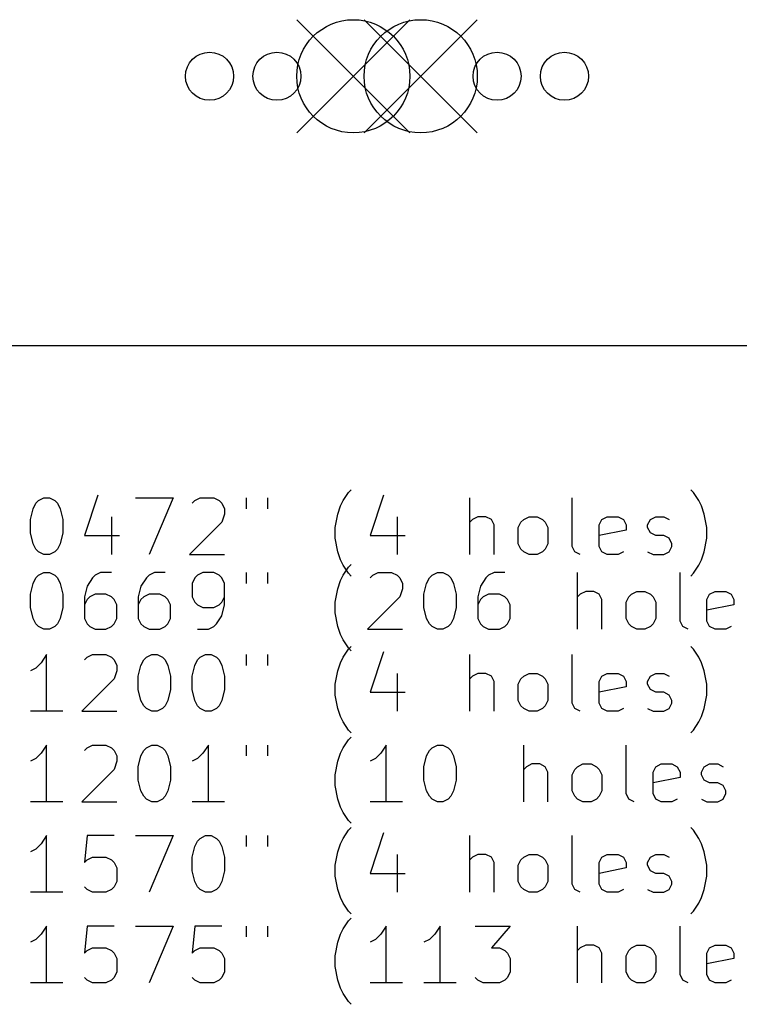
# Model space of a CAD drawing. Extents: x 35 to 385, y -225 to -55.
# Tile 2 of 7: x 61 to 87, y -225 to -190. Entities that reach past the tile are written whole.
import ezdxf

# ---------------------------------------------------------------- set-up
doc = ezdxf.new("R2010")
doc.units = 0
doc.layers.add('BLACK', color=7, linetype='CONTINUOUS')

msp = doc.modelspace()

# ---------------------------------------------------------------- linework, layer by layer
at = {"layer": 'BLACK', "linetype": 'CONTINUOUS'}
for p, q in [((70.8662, -190.405), (74.8662, -194.405)), ((74.8662, -190.405), (70.8662, -194.405)), ((73.2475, -190.405), (77.2475, -194.405)), ((77.2475, -190.405), (73.2475, -194.405)), ((381.506, -201.93), (40.4576, -201.93)), ((72.6963, -207.119), (72.7915, -207.024)), ((84.8868, -207.119), (84.7915, -207.024)), ((61.6487, -207.5), (61.7439, -207.405)), ((61.7439, -207.405), (61.9344, -207.31)), ((61.9344, -207.31), (62.1249, -207.31)), ((62.1249, -207.31), (62.3154, -207.405)), ((62.3154, -207.405), (62.4106, -207.5)), ((63.8392, -207.215), (63.363, -208.643)), ((65.1725, -207.31), (66.5058, -207.31)), ((66.5058, -207.31), (65.6487, -209.31)), ((67.1725, -207.5), (67.2677, -207.405)), ((67.2677, -207.405), (67.4582, -207.31)), ((67.4582, -207.31), (67.9344, -207.31)), ((67.9344, -207.31), (68.1249, -207.405)), ((68.1249, -207.405), (68.2201, -207.5)), ((69.0773, -207.31), (69.0773, -207.691)), ((69.8392, -207.31), (69.8392, -207.691)), ((72.4106, -207.595), (72.5058, -207.405)), ((72.5058, -207.405), (72.6963, -207.119)), ((73.9344, -207.215), (73.4582, -208.643)), ((76.982, -209.31), (76.982, -207.31)), ((80.6011, -209.024), (80.6011, -207.31)), ((85.0773, -207.405), (84.8868, -207.119)), ((85.1725, -207.595), (85.0773, -207.405)), ((61.4582, -208.072), (61.5535, -207.691)), ((61.5535, -207.691), (61.6487, -207.5)), ((62.4106, -207.5), (62.5058, -207.691)), ((62.5058, -207.691), (62.6011, -208.072)), ((68.2201, -207.5), (68.3154, -207.691)), ((68.3154, -207.691), (68.3154, -207.881)), ((72.3154, -207.881), (72.4106, -207.595)), ((85.2677, -207.881), (85.1725, -207.595)), ((61.4582, -208.548), (61.4582, -208.072)), ((62.6011, -208.072), (62.6011, -208.548)), ((64.3154, -207.976), (64.3154, -209.31)), ((68.3154, -207.881), (68.2201, -208.167)), ((72.2201, -208.357), (72.3154, -207.881)), ((74.4106, -207.976), (74.4106, -209.31)), ((77.0773, -208.072), (76.982, -208.167)), ((77.2677, -207.976), (77.0773, -208.072)), ((77.5535, -207.976), (77.2677, -207.976)), ((77.7439, -208.072), (77.5535, -207.976)), ((77.8392, -208.262), (77.7439, -208.072)), ((78.7915, -208.167), (78.8868, -208.072)), ((78.8868, -208.072), (79.0773, -207.976)), ((79.0773, -207.976), (79.363, -207.976)), ((79.363, -207.976), (79.5535, -208.072)), ((79.5535, -208.072), (79.6487, -208.167)), ((81.5535, -208.262), (81.6487, -208.072)), ((81.6487, -208.072), (81.8392, -207.976)), ((81.8392, -207.976), (82.2201, -207.976)), ((82.2201, -207.976), (82.4106, -208.072)), ((82.4106, -208.072), (82.5058, -208.262)), ((83.2677, -208.262), (83.363, -208.072)), ((83.363, -208.072), (83.5535, -207.976)), ((83.5535, -207.976), (83.8392, -207.976)), ((83.8392, -207.976), (84.0296, -208.072)), ((85.363, -208.357), (85.2677, -207.881)), ((68.2201, -208.167), (67.0773, -209.31)), ((72.2201, -208.738), (72.2201, -208.357)), ((77.8392, -209.31), (77.8392, -208.262)), ((78.6963, -208.357), (78.7915, -208.167)), ((78.6963, -208.929), (78.6963, -208.357)), ((79.6487, -208.167), (79.7439, -208.357)), ((79.7439, -208.357), (79.7439, -208.929)), ((81.5535, -209.024), (81.5535, -208.262)), ((82.5058, -208.453), (81.5535, -208.643)), ((82.5058, -208.262), (82.5058, -208.453)), ((83.2677, -208.357), (83.2677, -208.262)), ((83.363, -208.548), (83.2677, -208.357)), ((85.363, -208.738), (85.363, -208.357)), ((61.5535, -208.929), (61.4582, -208.548)), ((62.6011, -208.548), (62.5058, -208.929)), ((63.363, -208.643), (64.6011, -208.643)), ((72.3154, -209.215), (72.2201, -208.738)), ((73.4582, -208.643), (74.6963, -208.643)), ((83.5535, -208.643), (83.363, -208.548)), ((83.8392, -208.643), (83.5535, -208.643)), ((84.0296, -208.738), (83.8392, -208.643)), ((84.1249, -208.929), (84.0296, -208.738)), ((85.2677, -209.215), (85.363, -208.738)), ((61.6487, -209.119), (61.5535, -208.929)), ((61.7439, -209.215), (61.6487, -209.119)), ((62.4106, -209.119), (62.3154, -209.215)), ((62.5058, -208.929), (62.4106, -209.119)), ((78.7915, -209.119), (78.6963, -208.929)), ((78.8868, -209.215), (78.7915, -209.119)), ((79.6487, -209.119), (79.5535, -209.215)), ((79.7439, -208.929), (79.6487, -209.119)), ((80.6963, -209.215), (80.6011, -209.024)), ((81.6487, -209.215), (81.5535, -209.024)), ((84.0296, -209.215), (84.1249, -209.024)), ((84.1249, -209.024), (84.1249, -208.929)), ((61.9344, -209.31), (61.7439, -209.215)), ((62.1249, -209.31), (61.9344, -209.31)), ((62.3154, -209.215), (62.1249, -209.31)), ((67.0773, -209.31), (68.3154, -209.31)), ((72.4106, -209.5), (72.3154, -209.215)), ((72.5058, -209.691), (72.4106, -209.5)), ((79.0773, -209.31), (78.8868, -209.215)), ((79.363, -209.31), (79.0773, -209.31)), ((79.5535, -209.215), (79.363, -209.31)), ((80.8868, -209.31), (80.6963, -209.215)), ((81.8392, -209.31), (81.6487, -209.215)), ((82.2201, -209.31), (81.8392, -209.31)), ((82.4106, -209.215), (82.2201, -209.31)), ((83.2677, -209.215), (83.4582, -209.31)), ((83.4582, -209.31), (83.8392, -209.31)), ((83.8392, -209.31), (84.0296, -209.215)), ((85.0773, -209.691), (85.1725, -209.5)), ((85.1725, -209.5), (85.2677, -209.215)), ((72.6963, -209.976), (72.5058, -209.691)), ((72.5058, -210.045), (72.6963, -209.759)), ((72.6963, -209.759), (72.7915, -209.664)), ((84.8868, -209.976), (85.0773, -209.691)), ((61.5535, -210.331), (61.6487, -210.14)), ((61.6487, -210.14), (61.7439, -210.045)), ((61.7439, -210.045), (61.9344, -209.95)), ((61.9344, -209.95), (62.1249, -209.95)), ((62.1249, -209.95), (62.3154, -210.045)), ((62.3154, -210.045), (62.4106, -210.14)), ((62.4106, -210.14), (62.5058, -210.331)), ((63.6487, -210.14), (63.4582, -210.426)), ((63.7439, -210.045), (63.6487, -210.14)), ((63.9344, -209.95), (63.7439, -210.045)), ((64.3154, -209.95), (63.9344, -209.95)), ((65.5535, -210.14), (65.363, -210.426)), ((65.6487, -210.045), (65.5535, -210.14)), ((65.8392, -209.95), (65.6487, -210.045)), ((66.2201, -209.95), (65.8392, -209.95)), ((67.2677, -210.14), (67.1725, -210.331)), ((67.363, -210.045), (67.2677, -210.14)), ((67.5535, -209.95), (67.363, -210.045)), ((67.9344, -209.95), (67.5535, -209.95)), ((68.1249, -210.045), (67.9344, -209.95)), ((68.2201, -210.14), (68.1249, -210.045)), ((68.3154, -210.331), (68.2201, -210.14)), ((69.0773, -209.95), (69.0773, -210.331)), ((69.8392, -209.95), (69.8392, -210.331)), ((72.4106, -210.235), (72.5058, -210.045)), ((72.7915, -210.072), (72.6963, -209.976)), ((73.4582, -210.14), (73.5535, -210.045)), ((73.5535, -210.045), (73.7439, -209.95)), ((73.7439, -209.95), (74.2201, -209.95)), ((74.2201, -209.95), (74.4106, -210.045)), ((74.4106, -210.045), (74.5058, -210.14)), ((74.5058, -210.14), (74.6011, -210.331)), ((75.4582, -210.331), (75.5535, -210.14)), ((75.5535, -210.14), (75.6487, -210.045)), ((75.6487, -210.045), (75.8392, -209.95)), ((75.8392, -209.95), (76.0296, -209.95)), ((76.0296, -209.95), (76.2201, -210.045)), ((76.2201, -210.045), (76.3154, -210.14)), ((76.3154, -210.14), (76.4106, -210.331)), ((77.5535, -210.14), (77.363, -210.426)), ((77.6487, -210.045), (77.5535, -210.14)), ((77.8392, -209.95), (77.6487, -210.045)), ((78.2201, -209.95), (77.8392, -209.95)), ((80.7915, -211.95), (80.7915, -209.95)), ((84.4106, -211.664), (84.4106, -209.95)), ((84.7915, -210.072), (84.8868, -209.976)), ((61.4582, -210.712), (61.5535, -210.331)), ((62.5058, -210.331), (62.6011, -210.712)), ((63.4582, -210.426), (63.363, -210.807)), ((65.363, -210.426), (65.2677, -210.807)), ((67.1725, -210.331), (67.1725, -210.807)), ((68.3154, -211.093), (68.3154, -210.331)), ((72.2201, -210.997), (72.3154, -210.521)), ((72.3154, -210.521), (72.4106, -210.235)), ((74.6011, -210.521), (74.5058, -210.807)), ((74.6011, -210.331), (74.6011, -210.521)), ((75.363, -210.712), (75.4582, -210.331)), ((76.4106, -210.331), (76.5058, -210.712)), ((77.363, -210.426), (77.2677, -210.807)), ((61.4582, -211.188), (61.4582, -210.712)), ((62.6011, -210.712), (62.6011, -211.188)), ((63.363, -210.807), (63.363, -211.569)), ((63.4582, -210.902), (63.363, -211.093)), ((63.5535, -210.807), (63.4582, -210.902)), ((63.7439, -210.712), (63.5535, -210.807)), ((64.1249, -210.712), (63.7439, -210.712)), ((64.3154, -210.807), (64.1249, -210.712)), ((64.4106, -210.902), (64.3154, -210.807)), ((64.5058, -211.093), (64.4106, -210.902)), ((65.2677, -210.807), (65.2677, -211.569)), ((65.363, -210.902), (65.2677, -211.093)), ((65.4582, -210.807), (65.363, -210.902)), ((65.6487, -210.712), (65.4582, -210.807)), ((66.0296, -210.712), (65.6487, -210.712)), ((66.2201, -210.807), (66.0296, -210.712)), ((66.3154, -210.902), (66.2201, -210.807)), ((66.4106, -211.093), (66.3154, -210.902)), ((67.1725, -210.807), (67.2677, -210.997)), ((68.2201, -210.997), (68.3154, -210.807)), ((74.5058, -210.807), (73.363, -211.95)), ((75.363, -211.188), (75.363, -210.712)), ((76.5058, -210.712), (76.5058, -211.188)), ((77.2677, -210.807), (77.2677, -211.569)), ((77.363, -210.902), (77.2677, -211.093)), ((77.4582, -210.807), (77.363, -210.902)), ((77.6487, -210.712), (77.4582, -210.807)), ((78.0296, -210.712), (77.6487, -210.712)), ((78.2201, -210.807), (78.0296, -210.712)), ((78.3154, -210.902), (78.2201, -210.807)), ((78.4106, -211.093), (78.3154, -210.902)), ((80.8868, -210.712), (80.7915, -210.807)), ((81.0773, -210.616), (80.8868, -210.712)), ((81.363, -210.616), (81.0773, -210.616)), ((81.5535, -210.712), (81.363, -210.616)), ((81.6487, -210.902), (81.5535, -210.712)), ((81.6487, -211.95), (81.6487, -210.902)), ((82.5058, -210.997), (82.6011, -210.807)), ((82.6011, -210.807), (82.6963, -210.712)), ((82.6963, -210.712), (82.8868, -210.616)), ((82.8868, -210.616), (83.1725, -210.616)), ((83.1725, -210.616), (83.363, -210.712)), ((83.363, -210.712), (83.4582, -210.807)), ((83.4582, -210.807), (83.5535, -210.997)), ((85.363, -210.902), (85.4582, -210.712)), ((85.363, -211.664), (85.363, -210.902)), ((85.4582, -210.712), (85.6487, -210.616)), ((85.6487, -210.616), (86.0296, -210.616)), ((86.0296, -210.616), (86.2201, -210.712)), ((86.2201, -210.712), (86.3154, -210.902)), ((86.3154, -210.902), (86.3154, -211.093)), ((61.5535, -211.569), (61.4582, -211.188)), ((62.6011, -211.188), (62.5058, -211.569)), ((64.5058, -211.569), (64.5058, -211.093)), ((66.4106, -211.569), (66.4106, -211.093)), ((67.2677, -210.997), (67.363, -211.093)), ((67.363, -211.093), (67.5535, -211.188)), ((67.5535, -211.188), (67.9344, -211.188)), ((67.9344, -211.188), (68.1249, -211.093)), ((68.1249, -211.093), (68.2201, -210.997)), ((68.2201, -211.474), (68.3154, -211.093)), ((72.2201, -211.378), (72.2201, -210.997)), ((75.4582, -211.569), (75.363, -211.188)), ((76.5058, -211.188), (76.4106, -211.569)), ((78.4106, -211.569), (78.4106, -211.093)), ((82.5058, -211.569), (82.5058, -210.997)), ((83.5535, -210.997), (83.5535, -211.569)), ((86.3154, -211.093), (85.363, -211.283)), ((61.6487, -211.759), (61.5535, -211.569)), ((62.5058, -211.569), (62.4106, -211.759)), ((63.363, -211.569), (63.4582, -211.759)), ((64.4106, -211.759), (64.5058, -211.569)), ((65.2677, -211.569), (65.363, -211.759)), ((66.3154, -211.759), (66.4106, -211.569)), ((68.0296, -211.759), (68.2201, -211.474)), ((72.3154, -211.855), (72.2201, -211.378)), ((75.5535, -211.759), (75.4582, -211.569)), ((76.4106, -211.569), (76.3154, -211.759)), ((77.2677, -211.569), (77.363, -211.759)), ((78.3154, -211.759), (78.4106, -211.569)), ((82.6011, -211.759), (82.5058, -211.569)), ((83.5535, -211.569), (83.4582, -211.759)), ((61.7439, -211.855), (61.6487, -211.759)), ((61.9344, -211.95), (61.7439, -211.855)), ((62.1249, -211.95), (61.9344, -211.95)), ((62.3154, -211.855), (62.1249, -211.95)), ((62.4106, -211.759), (62.3154, -211.855)), ((63.4582, -211.759), (63.5535, -211.855)), ((63.5535, -211.855), (63.7439, -211.95)), ((63.7439, -211.95), (64.1249, -211.95)), ((64.1249, -211.95), (64.3154, -211.855)), ((64.3154, -211.855), (64.4106, -211.759)), ((65.363, -211.759), (65.4582, -211.855)), ((65.4582, -211.855), (65.6487, -211.95)), ((65.6487, -211.95), (66.0296, -211.95)), ((66.0296, -211.95), (66.2201, -211.855)), ((66.2201, -211.855), (66.3154, -211.759)), ((67.363, -211.95), (67.7439, -211.95)), ((67.7439, -211.95), (67.9344, -211.855)), ((67.9344, -211.855), (68.0296, -211.759)), ((72.4106, -212.14), (72.3154, -211.855)), ((73.363, -211.95), (74.6011, -211.95)), ((75.6487, -211.855), (75.5535, -211.759)), ((75.8392, -211.95), (75.6487, -211.855)), ((76.0296, -211.95), (75.8392, -211.95)), ((76.2201, -211.855), (76.0296, -211.95)), ((76.3154, -211.759), (76.2201, -211.855)), ((77.363, -211.759), (77.4582, -211.855)), ((77.4582, -211.855), (77.6487, -211.95)), ((77.6487, -211.95), (78.0296, -211.95)), ((78.0296, -211.95), (78.2201, -211.855)), ((78.2201, -211.855), (78.3154, -211.759)), ((82.6963, -211.855), (82.6011, -211.759)), ((82.8868, -211.95), (82.6963, -211.855)), ((83.1725, -211.95), (82.8868, -211.95)), ((83.363, -211.855), (83.1725, -211.95)), ((83.4582, -211.759), (83.363, -211.855)), ((84.5058, -211.855), (84.4106, -211.664)), ((84.6963, -211.95), (84.5058, -211.855)), ((85.4582, -211.855), (85.363, -211.664)), ((85.6487, -211.95), (85.4582, -211.855)), ((86.0296, -211.95), (85.6487, -211.95)), ((86.2201, -211.855), (86.0296, -211.95)), ((72.5058, -212.331), (72.4106, -212.14)), ((72.6963, -212.616), (72.5058, -212.331)), ((72.5058, -212.945), (72.6963, -212.659)), ((72.6963, -212.659), (72.7915, -212.564)), ((72.7915, -212.712), (72.6963, -212.616)), ((84.8868, -212.659), (84.7915, -212.564)), ((85.0773, -212.945), (84.8868, -212.659)), ((62.0296, -212.85), (61.8392, -213.135)), ((62.0296, -214.85), (62.0296, -212.85)), ((63.363, -213.04), (63.4582, -212.945)), ((63.4582, -212.945), (63.6487, -212.85)), ((63.6487, -212.85), (64.1249, -212.85)), ((64.1249, -212.85), (64.3154, -212.945)), ((64.3154, -212.945), (64.4106, -213.04)), ((65.4582, -213.04), (65.5535, -212.945)), ((65.5535, -212.945), (65.7439, -212.85)), ((65.7439, -212.85), (65.9344, -212.85)), ((65.9344, -212.85), (66.1249, -212.945)), ((66.1249, -212.945), (66.2201, -213.04)), ((67.363, -213.04), (67.4582, -212.945)), ((67.4582, -212.945), (67.6487, -212.85)), ((67.6487, -212.85), (67.8392, -212.85)), ((67.8392, -212.85), (68.0296, -212.945)), ((68.0296, -212.945), (68.1249, -213.04)), ((69.0773, -212.85), (69.0773, -213.231)), ((69.8392, -212.85), (69.8392, -213.231)), ((72.4106, -213.135), (72.5058, -212.945)), ((73.9344, -212.755), (73.4582, -214.183)), ((76.982, -214.85), (76.982, -212.85)), ((80.6011, -214.564), (80.6011, -212.85)), ((85.1725, -213.135), (85.0773, -212.945)), ((61.6487, -213.326), (61.4582, -213.421)), ((61.8392, -213.135), (61.6487, -213.326)), ((64.4106, -213.04), (64.5058, -213.231)), ((64.5058, -213.231), (64.5058, -213.421)), ((65.2677, -213.612), (65.363, -213.231)), ((65.363, -213.231), (65.4582, -213.04)), ((66.2201, -213.04), (66.3154, -213.231)), ((66.3154, -213.231), (66.4106, -213.612)), ((67.1725, -213.612), (67.2677, -213.231)), ((67.2677, -213.231), (67.363, -213.04)), ((68.1249, -213.04), (68.2201, -213.231)), ((68.2201, -213.231), (68.3154, -213.612)), ((72.3154, -213.421), (72.4106, -213.135)), ((85.2677, -213.421), (85.1725, -213.135)), ((64.4106, -213.707), (63.2677, -214.85)), ((64.5058, -213.421), (64.4106, -213.707)), ((65.2677, -214.088), (65.2677, -213.612)), ((66.4106, -213.612), (66.4106, -214.088)), ((67.1725, -214.088), (67.1725, -213.612)), ((68.3154, -213.612), (68.3154, -214.088)), ((72.2201, -213.897), (72.3154, -213.421)), ((74.4106, -213.516), (74.4106, -214.85)), ((77.0773, -213.612), (76.982, -213.707)), ((77.2677, -213.516), (77.0773, -213.612)), ((77.5535, -213.516), (77.2677, -213.516)), ((77.7439, -213.612), (77.5535, -213.516)), ((77.8392, -213.802), (77.7439, -213.612)), ((78.6963, -213.897), (78.7915, -213.707)), ((78.7915, -213.707), (78.8868, -213.612)), ((78.8868, -213.612), (79.0773, -213.516)), ((79.0773, -213.516), (79.363, -213.516)), ((79.363, -213.516), (79.5535, -213.612)), ((79.5535, -213.612), (79.6487, -213.707)), ((79.6487, -213.707), (79.7439, -213.897)), ((81.5535, -213.802), (81.6487, -213.612)), ((81.6487, -213.612), (81.8392, -213.516)), ((81.8392, -213.516), (82.2201, -213.516)), ((82.2201, -213.516), (82.4106, -213.612)), ((82.4106, -213.612), (82.5058, -213.802)), ((83.2677, -213.802), (83.363, -213.612)), ((83.363, -213.612), (83.5535, -213.516)), ((83.5535, -213.516), (83.8392, -213.516)), ((83.8392, -213.516), (84.0296, -213.612)), ((85.363, -213.897), (85.2677, -213.421)), ((72.2201, -214.278), (72.2201, -213.897)), ((77.8392, -214.85), (77.8392, -213.802)), ((78.6963, -214.469), (78.6963, -213.897)), ((79.7439, -213.897), (79.7439, -214.469)), ((81.5535, -214.564), (81.5535, -213.802)), ((82.5058, -213.993), (81.5535, -214.183)), ((82.5058, -213.802), (82.5058, -213.993)), ((83.2677, -213.897), (83.2677, -213.802)), ((83.363, -214.088), (83.2677, -213.897)), ((85.363, -214.278), (85.363, -213.897)), ((65.363, -214.469), (65.2677, -214.088)), ((66.4106, -214.088), (66.3154, -214.469)), ((67.2677, -214.469), (67.1725, -214.088)), ((68.3154, -214.088), (68.2201, -214.469)), ((72.3154, -214.755), (72.2201, -214.278)), ((73.4582, -214.183), (74.6963, -214.183)), ((83.5535, -214.183), (83.363, -214.088)), ((83.8392, -214.183), (83.5535, -214.183)), ((84.0296, -214.278), (83.8392, -214.183)), ((84.1249, -214.469), (84.0296, -214.278)), ((85.2677, -214.755), (85.363, -214.278)), ((65.4582, -214.659), (65.363, -214.469)), ((65.5535, -214.755), (65.4582, -214.659)), ((65.7439, -214.85), (65.5535, -214.755)), ((66.1249, -214.755), (65.9344, -214.85)), ((66.2201, -214.659), (66.1249, -214.755)), ((66.3154, -214.469), (66.2201, -214.659)), ((67.363, -214.659), (67.2677, -214.469)), ((67.4582, -214.755), (67.363, -214.659)), ((67.6487, -214.85), (67.4582, -214.755)), ((68.0296, -214.755), (67.8392, -214.85)), ((68.1249, -214.659), (68.0296, -214.755)), ((68.2201, -214.469), (68.1249, -214.659)), ((72.4106, -215.04), (72.3154, -214.755)), ((78.7915, -214.659), (78.6963, -214.469)), ((78.8868, -214.755), (78.7915, -214.659)), ((79.0773, -214.85), (78.8868, -214.755)), ((79.5535, -214.755), (79.363, -214.85)), ((79.6487, -214.659), (79.5535, -214.755)), ((79.7439, -214.469), (79.6487, -214.659)), ((80.6963, -214.755), (80.6011, -214.564)), ((80.8868, -214.85), (80.6963, -214.755)), ((81.6487, -214.755), (81.5535, -214.564)), ((81.8392, -214.85), (81.6487, -214.755)), ((82.4106, -214.755), (82.2201, -214.85)), ((83.2677, -214.755), (83.4582, -214.85)), ((83.8392, -214.85), (84.0296, -214.755)), ((84.0296, -214.755), (84.1249, -214.564)), ((84.1249, -214.564), (84.1249, -214.469)), ((85.1725, -215.04), (85.2677, -214.755)), ((62.6011, -214.85), (61.4582, -214.85)), ((63.2677, -214.85), (64.5058, -214.85)), ((65.9344, -214.85), (65.7439, -214.85)), ((67.8392, -214.85), (67.6487, -214.85)), ((72.5058, -215.231), (72.4106, -215.04)), ((79.363, -214.85), (79.0773, -214.85)), ((82.2201, -214.85), (81.8392, -214.85)), ((83.4582, -214.85), (83.8392, -214.85)), ((85.0773, -215.231), (85.1725, -215.04)), ((72.6963, -215.516), (72.5058, -215.231)), ((84.8868, -215.516), (85.0773, -215.231)), ((72.7915, -215.612), (72.6963, -215.516)), ((72.6963, -215.859), (72.7915, -215.764)), ((84.7915, -215.612), (84.8868, -215.516)), ((62.0296, -216.05), (61.8392, -216.335)), ((62.0296, -218.05), (62.0296, -216.05)), ((63.363, -216.24), (63.4582, -216.145)), ((63.4582, -216.145), (63.6487, -216.05)), ((63.6487, -216.05), (64.1249, -216.05)), ((64.1249, -216.05), (64.3154, -216.145)), ((64.3154, -216.145), (64.4106, -216.24)), ((65.4582, -216.24), (65.5535, -216.145)), ((65.5535, -216.145), (65.7439, -216.05)), ((65.7439, -216.05), (65.9344, -216.05)), ((65.9344, -216.05), (66.1249, -216.145)), ((66.1249, -216.145), (66.2201, -216.24)), ((67.7439, -216.05), (67.5535, -216.335)), ((67.7439, -218.05), (67.7439, -216.05)), ((69.0773, -216.05), (69.0773, -216.431)), ((69.8392, -216.05), (69.8392, -216.431)), ((72.4106, -216.335), (72.5058, -216.145)), ((72.5058, -216.145), (72.6963, -215.859)), ((74.0296, -216.05), (73.8392, -216.335)), ((74.0296, -218.05), (74.0296, -216.05)), ((75.5535, -216.24), (75.6487, -216.145)), ((75.6487, -216.145), (75.8392, -216.05)), ((75.8392, -216.05), (76.0296, -216.05)), ((76.0296, -216.05), (76.2201, -216.145)), ((76.2201, -216.145), (76.3154, -216.24)), ((78.8868, -218.05), (78.8868, -216.05)), ((82.5058, -217.764), (82.5058, -216.05)), ((61.8392, -216.335), (61.6487, -216.526)), ((64.4106, -216.24), (64.5058, -216.431)), ((64.5058, -216.431), (64.5058, -216.621)), ((65.2677, -216.812), (65.363, -216.431)), ((65.363, -216.431), (65.4582, -216.24)), ((66.2201, -216.24), (66.3154, -216.431)), ((66.3154, -216.431), (66.4106, -216.812)), ((67.5535, -216.335), (67.363, -216.526)), ((72.3154, -216.621), (72.4106, -216.335)), ((73.8392, -216.335), (73.6487, -216.526)), ((75.363, -216.812), (75.4582, -216.431)), ((75.4582, -216.431), (75.5535, -216.24)), ((76.3154, -216.24), (76.4106, -216.431)), ((76.4106, -216.431), (76.5058, -216.812)), ((61.6487, -216.526), (61.4582, -216.621)), ((64.5058, -216.621), (64.4106, -216.907)), ((65.2677, -217.288), (65.2677, -216.812)), ((66.4106, -216.812), (66.4106, -217.288)), ((67.363, -216.526), (67.1725, -216.621)), ((72.2201, -217.097), (72.3154, -216.621)), ((73.6487, -216.526), (73.4582, -216.621)), ((75.363, -217.288), (75.363, -216.812)), ((76.5058, -216.812), (76.5058, -217.288)), ((78.982, -216.812), (78.8868, -216.907)), ((79.1725, -216.716), (78.982, -216.812)), ((79.4582, -216.716), (79.1725, -216.716)), ((79.6487, -216.812), (79.4582, -216.716)), ((79.7439, -217.002), (79.6487, -216.812)), ((80.6963, -216.907), (80.7915, -216.812)), ((80.7915, -216.812), (80.982, -216.716)), ((80.982, -216.716), (81.2677, -216.716)), ((81.2677, -216.716), (81.4582, -216.812)), ((81.4582, -216.812), (81.5535, -216.907)), ((83.4582, -217.002), (83.5535, -216.812)), ((83.5535, -216.812), (83.7439, -216.716)), ((83.7439, -216.716), (84.1249, -216.716)), ((84.1249, -216.716), (84.3154, -216.812)), ((84.3154, -216.812), (84.4106, -217.002)), ((85.1725, -217.002), (85.2677, -216.812)), ((85.2677, -216.812), (85.4582, -216.716)), ((85.4582, -216.716), (85.7439, -216.716)), ((85.7439, -216.716), (85.9344, -216.812)), ((64.4106, -216.907), (63.2677, -218.05)), ((72.2201, -217.478), (72.2201, -217.097)), ((79.7439, -218.05), (79.7439, -217.002)), ((80.6011, -217.097), (80.6963, -216.907)), ((80.6011, -217.669), (80.6011, -217.097)), ((81.5535, -216.907), (81.6487, -217.097)), ((81.6487, -217.097), (81.6487, -217.669)), ((83.4582, -217.764), (83.4582, -217.002)), ((84.4106, -217.193), (83.4582, -217.383)), ((84.4106, -217.002), (84.4106, -217.193)), ((85.1725, -217.097), (85.1725, -217.002)), ((85.2677, -217.288), (85.1725, -217.097)), ((65.363, -217.669), (65.2677, -217.288)), ((66.4106, -217.288), (66.3154, -217.669)), ((72.3154, -217.955), (72.2201, -217.478)), ((75.4582, -217.669), (75.363, -217.288)), ((76.5058, -217.288), (76.4106, -217.669)), ((85.4582, -217.383), (85.2677, -217.288)), ((85.7439, -217.383), (85.4582, -217.383)), ((85.9344, -217.478), (85.7439, -217.383)), ((86.0296, -217.669), (85.9344, -217.478)), ((65.4582, -217.859), (65.363, -217.669)), ((65.5535, -217.955), (65.4582, -217.859)), ((66.2201, -217.859), (66.1249, -217.955)), ((66.3154, -217.669), (66.2201, -217.859)), ((75.5535, -217.859), (75.4582, -217.669)), ((75.6487, -217.955), (75.5535, -217.859)), ((76.3154, -217.859), (76.2201, -217.955)), ((76.4106, -217.669), (76.3154, -217.859)), ((80.6963, -217.859), (80.6011, -217.669)), ((80.7915, -217.955), (80.6963, -217.859)), ((81.5535, -217.859), (81.4582, -217.955)), ((81.6487, -217.669), (81.5535, -217.859)), ((82.6011, -217.955), (82.5058, -217.764)), ((83.5535, -217.955), (83.4582, -217.764)), ((85.9344, -217.955), (86.0296, -217.764)), ((86.0296, -217.764), (86.0296, -217.669)), ((62.6011, -218.05), (61.4582, -218.05)), ((63.2677, -218.05), (64.5058, -218.05)), ((65.7439, -218.05), (65.5535, -217.955)), ((65.9344, -218.05), (65.7439, -218.05)), ((66.1249, -217.955), (65.9344, -218.05)), ((68.3154, -218.05), (67.1725, -218.05)), ((72.4106, -218.24), (72.3154, -217.955)), ((74.6011, -218.05), (73.4582, -218.05)), ((75.8392, -218.05), (75.6487, -217.955)), ((76.0296, -218.05), (75.8392, -218.05)), ((76.2201, -217.955), (76.0296, -218.05)), ((80.982, -218.05), (80.7915, -217.955)), ((81.2677, -218.05), (80.982, -218.05)), ((81.4582, -217.955), (81.2677, -218.05)), ((82.7915, -218.05), (82.6011, -217.955)), ((83.7439, -218.05), (83.5535, -217.955)), ((84.1249, -218.05), (83.7439, -218.05)), ((84.3154, -217.955), (84.1249, -218.05)), ((85.1725, -217.955), (85.363, -218.05)), ((85.363, -218.05), (85.7439, -218.05)), ((85.7439, -218.05), (85.9344, -217.955)), ((72.5058, -218.431), (72.4106, -218.24)), ((72.6963, -218.716), (72.5058, -218.431)), ((72.7915, -218.812), (72.6963, -218.716)), ((62.0296, -219.25), (61.8392, -219.535)), ((62.0296, -221.25), (62.0296, -219.25)), ((63.4582, -219.25), (63.363, -220.202)), ((64.4106, -219.25), (63.4582, -219.25)), ((65.1725, -219.25), (66.5058, -219.25)), ((66.5058, -219.25), (65.6487, -221.25)), ((67.4582, -219.345), (67.6487, -219.25)), ((67.6487, -219.25), (67.8392, -219.25)), ((67.8392, -219.25), (68.0296, -219.345)), ((69.0773, -219.25), (69.0773, -219.631)), ((69.8392, -219.25), (69.8392, -219.631)), ((72.5058, -219.345), (72.6963, -219.059)), ((72.6963, -219.059), (72.7915, -218.964)), ((73.9344, -219.155), (73.4582, -220.583)), ((76.982, -221.25), (76.982, -219.25)), ((80.6011, -220.964), (80.6011, -219.25)), ((84.8868, -219.059), (84.7915, -218.964)), ((85.0773, -219.345), (84.8868, -219.059)), ((61.8392, -219.535), (61.6487, -219.726)), ((67.1725, -220.012), (67.2677, -219.631)), ((67.2677, -219.631), (67.363, -219.44)), ((67.363, -219.44), (67.4582, -219.345)), ((68.0296, -219.345), (68.1249, -219.44)), ((68.1249, -219.44), (68.2201, -219.631)), ((68.2201, -219.631), (68.3154, -220.012)), ((72.3154, -219.821), (72.4106, -219.535)), ((72.4106, -219.535), (72.5058, -219.345)), ((85.1725, -219.535), (85.0773, -219.345)), ((85.2677, -219.821), (85.1725, -219.535)), ((61.6487, -219.726), (61.4582, -219.821)), ((72.2201, -220.297), (72.3154, -219.821)), ((74.4106, -219.916), (74.4106, -221.25)), ((77.2677, -219.916), (77.0773, -220.012)), ((77.5535, -219.916), (77.2677, -219.916)), ((77.7439, -220.012), (77.5535, -219.916)), ((78.8868, -220.012), (79.0773, -219.916)), ((79.0773, -219.916), (79.363, -219.916)), ((79.363, -219.916), (79.5535, -220.012)), ((81.6487, -220.012), (81.8392, -219.916)), ((81.8392, -219.916), (82.2201, -219.916)), ((82.2201, -219.916), (82.4106, -220.012)), ((83.363, -220.012), (83.5535, -219.916)), ((83.5535, -219.916), (83.8392, -219.916)), ((83.8392, -219.916), (84.0296, -220.012)), ((85.363, -220.297), (85.2677, -219.821)), ((63.363, -220.202), (63.4582, -220.107)), ((63.4582, -220.107), (63.6487, -220.012)), ((63.6487, -220.012), (64.1249, -220.012)), ((64.1249, -220.012), (64.3154, -220.107)), ((64.3154, -220.107), (64.4106, -220.202)), ((64.4106, -220.202), (64.5058, -220.393)), ((67.1725, -220.488), (67.1725, -220.012)), ((68.3154, -220.012), (68.3154, -220.488)), ((72.2201, -220.678), (72.2201, -220.297)), ((77.0773, -220.012), (76.982, -220.107)), ((77.8392, -220.202), (77.7439, -220.012)), ((77.8392, -221.25), (77.8392, -220.202)), ((78.6963, -220.297), (78.7915, -220.107)), ((78.6963, -220.869), (78.6963, -220.297)), ((78.7915, -220.107), (78.8868, -220.012)), ((79.5535, -220.012), (79.6487, -220.107)), ((79.6487, -220.107), (79.7439, -220.297)), ((79.7439, -220.297), (79.7439, -220.869)), ((81.5535, -220.202), (81.6487, -220.012)), ((81.5535, -220.964), (81.5535, -220.202)), ((82.4106, -220.012), (82.5058, -220.202)), ((82.5058, -220.202), (82.5058, -220.393)), ((83.2677, -220.202), (83.363, -220.012)), ((83.2677, -220.297), (83.2677, -220.202)), ((83.363, -220.488), (83.2677, -220.297)), ((85.363, -220.678), (85.363, -220.297)), ((64.5058, -220.393), (64.5058, -220.869)), ((67.2677, -220.869), (67.1725, -220.488)), ((68.3154, -220.488), (68.2201, -220.869)), ((73.4582, -220.583), (74.6963, -220.583)), ((82.5058, -220.393), (81.5535, -220.583)), ((83.5535, -220.583), (83.363, -220.488)), ((83.8392, -220.583), (83.5535, -220.583)), ((84.0296, -220.678), (83.8392, -220.583)), ((64.5058, -220.869), (64.4106, -221.059)), ((67.363, -221.059), (67.2677, -220.869)), ((68.2201, -220.869), (68.1249, -221.059)), ((72.3154, -221.155), (72.2201, -220.678)), ((78.7915, -221.059), (78.6963, -220.869)), ((79.7439, -220.869), (79.6487, -221.059)), ((80.6963, -221.155), (80.6011, -220.964)), ((81.6487, -221.155), (81.5535, -220.964)), ((84.1249, -220.869), (84.0296, -220.678)), ((84.0296, -221.155), (84.1249, -220.964)), ((84.1249, -220.964), (84.1249, -220.869)), ((85.2677, -221.155), (85.363, -220.678)), ((62.6011, -221.25), (61.4582, -221.25)), ((63.4582, -221.155), (63.363, -221.059)), ((63.6487, -221.25), (63.4582, -221.155)), ((64.1249, -221.25), (63.6487, -221.25)), ((64.3154, -221.155), (64.1249, -221.25)), ((64.4106, -221.059), (64.3154, -221.155)), ((67.4582, -221.155), (67.363, -221.059)), ((67.6487, -221.25), (67.4582, -221.155)), ((67.8392, -221.25), (67.6487, -221.25)), ((68.0296, -221.155), (67.8392, -221.25)), ((68.1249, -221.059), (68.0296, -221.155)), ((72.4106, -221.44), (72.3154, -221.155)), ((78.8868, -221.155), (78.7915, -221.059)), ((79.0773, -221.25), (78.8868, -221.155)), ((79.363, -221.25), (79.0773, -221.25)), ((79.5535, -221.155), (79.363, -221.25)), ((79.6487, -221.059), (79.5535, -221.155)), ((80.8868, -221.25), (80.6963, -221.155)), ((81.8392, -221.25), (81.6487, -221.155)), ((82.2201, -221.25), (81.8392, -221.25)), ((82.4106, -221.155), (82.2201, -221.25)), ((83.2677, -221.155), (83.4582, -221.25)), ((83.4582, -221.25), (83.8392, -221.25)), ((83.8392, -221.25), (84.0296, -221.155)), ((85.1725, -221.44), (85.2677, -221.155)), ((72.5058, -221.631), (72.4106, -221.44)), ((72.6963, -221.916), (72.5058, -221.631)), ((84.8868, -221.916), (85.0773, -221.631)), ((85.0773, -221.631), (85.1725, -221.44)), ((72.7915, -222.012), (72.6963, -221.916)), ((84.7915, -222.012), (84.8868, -221.916)), ((72.5058, -222.545), (72.6963, -222.259)), ((72.6963, -222.259), (72.7915, -222.164)), ((61.8392, -222.735), (61.6487, -222.926)), ((62.0296, -222.45), (61.8392, -222.735)), ((62.0296, -224.45), (62.0296, -222.45)), ((63.4582, -222.45), (63.363, -223.402)), ((64.4106, -222.45), (63.4582, -222.45)), ((65.1725, -222.45), (66.5058, -222.45)), ((66.5058, -222.45), (65.6487, -224.45)), ((67.2677, -222.45), (67.1725, -223.402)), ((68.2201, -222.45), (67.2677, -222.45)), ((69.0773, -222.45), (69.0773, -222.831)), ((69.8392, -222.45), (69.8392, -222.831)), ((72.3154, -223.021), (72.4106, -222.735)), ((72.4106, -222.735), (72.5058, -222.545)), ((73.8392, -222.735), (73.6487, -222.926)), ((74.0296, -222.45), (73.8392, -222.735)), ((74.0296, -224.45), (74.0296, -222.45)), ((75.7439, -222.735), (75.5535, -222.926)), ((75.9344, -222.45), (75.7439, -222.735)), ((75.9344, -224.45), (75.9344, -222.45)), ((77.1725, -222.45), (78.4106, -222.45)), ((78.4106, -222.45), (77.7439, -223.212)), ((80.7915, -224.45), (80.7915, -222.45)), ((84.4106, -224.164), (84.4106, -222.45)), ((61.6487, -222.926), (61.4582, -223.021)), ((72.2201, -223.497), (72.3154, -223.021)), ((73.6487, -222.926), (73.4582, -223.021)), ((75.5535, -222.926), (75.363, -223.021)), ((63.363, -223.402), (63.4582, -223.307)), ((63.4582, -223.307), (63.6487, -223.212)), ((63.6487, -223.212), (64.1249, -223.212)), ((64.1249, -223.212), (64.3154, -223.307)), ((64.3154, -223.307), (64.4106, -223.402)), ((64.4106, -223.402), (64.5058, -223.593)), ((67.1725, -223.402), (67.2677, -223.307)), ((67.2677, -223.307), (67.4582, -223.212)), ((67.4582, -223.212), (67.9344, -223.212)), ((67.9344, -223.212), (68.1249, -223.307)), ((68.1249, -223.307), (68.2201, -223.402)), ((68.2201, -223.402), (68.3154, -223.593)), ((77.7439, -223.212), (78.0296, -223.212)), ((78.0296, -223.212), (78.2201, -223.307)), ((78.2201, -223.307), (78.3154, -223.402)), ((78.3154, -223.402), (78.4106, -223.593)), ((80.8868, -223.212), (80.7915, -223.307)), ((81.0773, -223.116), (80.8868, -223.212)), ((81.363, -223.116), (81.0773, -223.116)), ((81.5535, -223.212), (81.363, -223.116)), ((81.6487, -223.402), (81.5535, -223.212)), ((81.6487, -224.45), (81.6487, -223.402)), ((82.5058, -223.497), (82.6011, -223.307)), ((82.6011, -223.307), (82.6963, -223.212)), ((82.6963, -223.212), (82.8868, -223.116)), ((82.8868, -223.116), (83.1725, -223.116)), ((83.1725, -223.116), (83.363, -223.212)), ((83.363, -223.212), (83.4582, -223.307)), ((83.4582, -223.307), (83.5535, -223.497)), ((85.363, -223.402), (85.4582, -223.212)), ((85.363, -224.164), (85.363, -223.402)), ((85.4582, -223.212), (85.6487, -223.116)), ((85.6487, -223.116), (86.0296, -223.116)), ((86.0296, -223.116), (86.2201, -223.212)), ((86.2201, -223.212), (86.3154, -223.402)), ((86.3154, -223.402), (86.3154, -223.593)), ((64.5058, -223.593), (64.5058, -224.069)), ((68.3154, -223.593), (68.3154, -224.069)), ((72.2201, -223.878), (72.2201, -223.497)), ((78.4106, -223.593), (78.4106, -224.069)), ((82.5058, -224.069), (82.5058, -223.497)), ((83.5535, -223.497), (83.5535, -224.069)), ((86.3154, -223.593), (85.363, -223.783)), ((64.5058, -224.069), (64.4106, -224.259)), ((68.3154, -224.069), (68.2201, -224.259)), ((72.3154, -224.355), (72.2201, -223.878)), ((78.4106, -224.069), (78.3154, -224.259)), ((82.6011, -224.259), (82.5058, -224.069)), ((83.5535, -224.069), (83.4582, -224.259)), ((62.6011, -224.45), (61.4582, -224.45)), ((63.4582, -224.355), (63.363, -224.259)), ((63.6487, -224.45), (63.4582, -224.355)), ((64.1249, -224.45), (63.6487, -224.45)), ((64.3154, -224.355), (64.1249, -224.45)), ((64.4106, -224.259), (64.3154, -224.355)), ((67.2677, -224.355), (67.1725, -224.259)), ((67.4582, -224.45), (67.2677, -224.355)), ((67.9344, -224.45), (67.4582, -224.45)), ((68.1249, -224.355), (67.9344, -224.45)), ((68.2201, -224.259), (68.1249, -224.355)), ((72.4106, -224.64), (72.3154, -224.355)), ((74.6011, -224.45), (73.4582, -224.45)), ((76.5058, -224.45), (75.363, -224.45)), ((77.2677, -224.355), (77.1725, -224.259)), ((77.4582, -224.45), (77.2677, -224.355)), ((78.0296, -224.45), (77.4582, -224.45)), ((78.2201, -224.355), (78.0296, -224.45)), ((78.3154, -224.259), (78.2201, -224.355)), ((82.6963, -224.355), (82.6011, -224.259)), ((82.8868, -224.45), (82.6963, -224.355)), ((83.1725, -224.45), (82.8868, -224.45)), ((83.363, -224.355), (83.1725, -224.45)), ((83.4582, -224.259), (83.363, -224.355)), ((84.5058, -224.355), (84.4106, -224.164)), ((84.6963, -224.45), (84.5058, -224.355)), ((85.4582, -224.355), (85.363, -224.164)), ((85.6487, -224.45), (85.4582, -224.355)), ((86.0296, -224.45), (85.6487, -224.45)), ((86.2201, -224.355), (86.0296, -224.45)), ((72.5058, -224.831), (72.4106, -224.64)), ((72.6963, -225.116), (72.5058, -224.831)), ((72.7915, -225.212), (72.6963, -225.116))]:
    msp.add_line(p, q, dxfattribs=at)
at = {"layer": 'BLACK'}
for centre, radius in [((72.8662, -192.405), 2), ((75.2475, -192.405), 2), ((67.7862, -192.405), 0.85), ((70.1675, -192.405), 0.85), ((77.9462, -192.405), 0.85), ((80.3275, -192.405), 0.85)]:
    msp.add_circle(centre, radius, dxfattribs=at)

doc.saveas('drawing.dxf')
